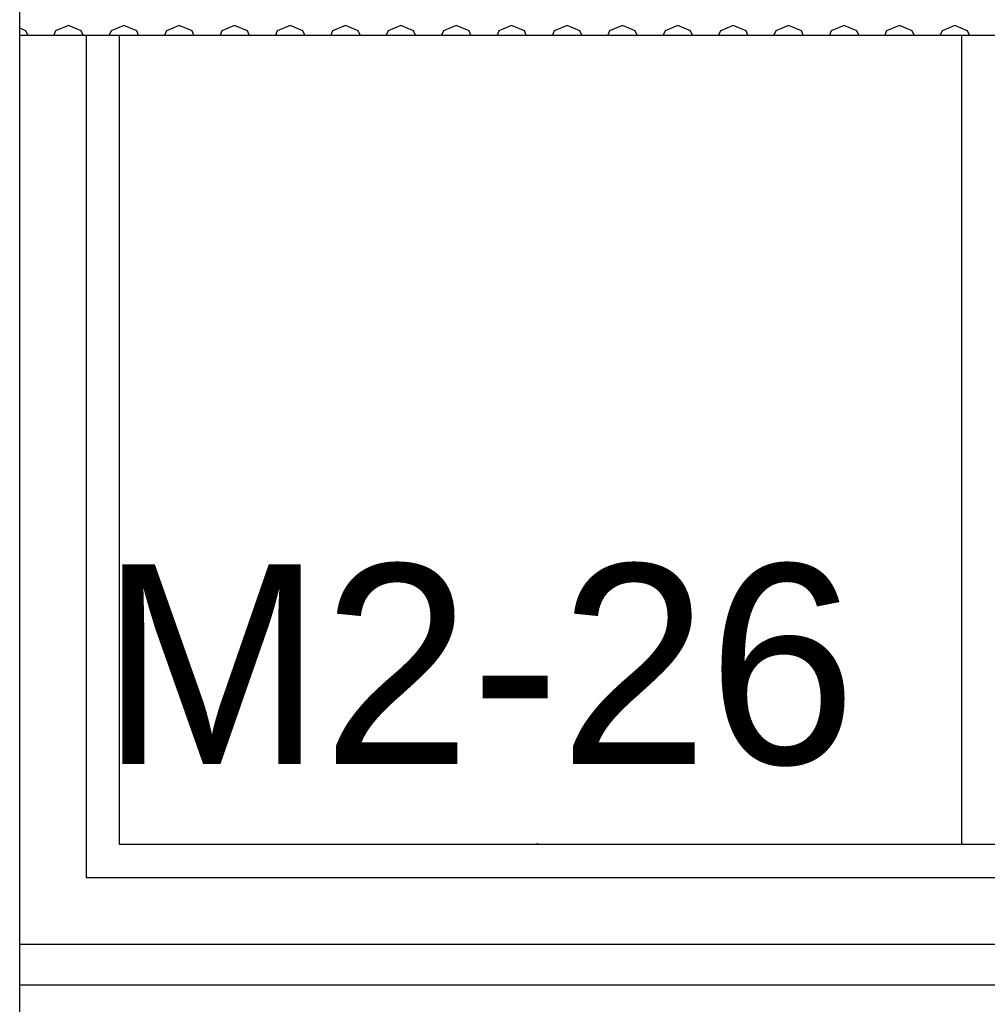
# Model space of a CAD drawing. Extents: x -24342 to 73038, y -9656 to 30949.
# Tile 168 of 170: x -15734 to -15647, y 18546 to 18635. Entities that reach past the tile are written whole.
import ezdxf

# ---------------------------------------------------------------- set-up
doc = ezdxf.new("R2010")
doc.units = 0
doc.linetypes.add('ACAD_ISO12W100', pattern=[21, 12, -3, 0, -3, 0, -3])
for name, color, linetype in [('0_XREF', 250, 'Continuous'), ('21.0032_xref_toiture et facades_02_pro$0$02-04 BRISES SOLEIL FONCEES', 251, 'Continuous'), ('21.0032_xref_toiture et facades_02_pro$0$02-04 Mur.Construction', 251, 'Continuous'), ('21.0032_xref_toiture et facades_02_pro$0$06-05 Etiquette.Texte', 251, 'Continuous'), ('21.0032_xref_toiture et facades_02_pro$0$Fenêtres ARCHICAD', 251, 'Continuous')]:
    doc.layers.add(name, color=color, linetype=linetype)
doc.styles.add('21.0032_xref_toiture et facades_02_pro$0$Standard', font='txt')

# ---------------------------------------------------------------- blocks, each defined once
blk = doc.blocks.new('21.0032_xref_toiture et facades_02_pro$0$Élément de coupe_224_1', base_point=(131932.67, -2053.76))
at = {"layer": '21.0032_xref_toiture et facades_02_pro$0$02-04 Mur.Construction', "linetype": 'Continuous', "ltscale": 0.1}
blk.add_line((138740.71, 5934.13), (138740.71, 7196.24), dxfattribs=at)
blk = doc.blocks.new('21.0032_xref_toiture et facades_02_pro$0$Élément de coupe_225_1', base_point=(131932.67, -2053.76))
at = {"layer": '21.0032_xref_toiture et facades_02_pro$0$Fenêtres ARCHICAD', "linetype": 'Continuous', "ltscale": 0.1}
for p, q in [((138800.71, 6786.19), (138800.71, 6026.24)), ((138830.71, 6056.24), (138830.71, 6786.19)), ((139590.71, 6786.19), (139590.71, 6056.24)), ((139605.71, 6056.24), (138830.71, 6056.24)), ((139635.71, 6056.24), (139605.71, 6056.24)), ((138800.71, 6026.24), (140440.71, 6026.24)), ((138740.71, 5966.24), (140500.71, 5966.24)), ((138740.71, 5929.09), (138740.71, 5934.13)), ((138740.71, 5878.99), (138740.71, 5929.09)), ((140500.71, 5929.09), (138740.71, 5929.09))]:
    blk.add_line(p, q, dxfattribs=at)
blk = doc.blocks.new('*X4297', base_point=(131932.67, -2053.76))
at = {"layer": '21.0032_xref_toiture et facades_02_pro$0$02-04 BRISES SOLEIL FONCEES', "linetype": 'Continuous', "ltscale": 0.1}
for p, q in [((138746.29, 6790.18), (138740.71, 6792.5)), ((138747.94, 6786.19), (138746.29, 6790.18)), ((138773.16, 6790.18), (138771.51, 6786.19)), ((138784.73, 6794.97), (138773.16, 6790.18)), ((138796.29, 6790.18), (138784.73, 6794.97)), ((138797.94, 6786.19), (138796.29, 6790.18)), ((138823.16, 6790.18), (138821.51, 6786.19)), ((138834.73, 6794.97), (138823.16, 6790.18)), ((138846.29, 6790.18), (138834.73, 6794.97)), ((138847.94, 6786.19), (138846.29, 6790.18)), ((138873.16, 6790.18), (138871.51, 6786.19)), ((138884.73, 6794.97), (138873.16, 6790.18)), ((138896.29, 6790.18), (138884.73, 6794.97)), ((138897.94, 6786.19), (138896.29, 6790.18)), ((138923.16, 6790.18), (138921.51, 6786.19)), ((138934.73, 6794.97), (138923.16, 6790.18)), ((138946.29, 6790.18), (138934.73, 6794.97)), ((138947.94, 6786.19), (138946.29, 6790.18)), ((138973.16, 6790.18), (138971.51, 6786.19)), ((138984.73, 6794.97), (138973.16, 6790.18)), ((138996.29, 6790.18), (138984.73, 6794.97)), ((138997.94, 6786.19), (138996.29, 6790.18)), ((139023.16, 6790.18), (139021.51, 6786.19)), ((139034.73, 6794.97), (139023.16, 6790.18)), ((139046.29, 6790.18), (139034.73, 6794.97)), ((139047.94, 6786.19), (139046.29, 6790.18)), ((139073.16, 6790.18), (139071.51, 6786.19)), ((139084.73, 6794.97), (139073.16, 6790.18)), ((139096.29, 6790.18), (139084.73, 6794.97)), ((139097.94, 6786.19), (139096.29, 6790.18)), ((139123.16, 6790.18), (139121.51, 6786.19)), ((139134.73, 6794.97), (139123.16, 6790.18)), ((139146.29, 6790.18), (139134.73, 6794.97)), ((139147.94, 6786.19), (139146.29, 6790.18)), ((139173.16, 6790.18), (139171.51, 6786.19)), ((139184.73, 6794.97), (139173.16, 6790.18)), ((139196.29, 6790.18), (139184.73, 6794.97)), ((139197.94, 6786.19), (139196.29, 6790.18)), ((139223.16, 6790.18), (139221.51, 6786.19)), ((139234.73, 6794.97), (139223.16, 6790.18)), ((139246.29, 6790.18), (139234.73, 6794.97)), ((139247.94, 6786.19), (139246.29, 6790.18)), ((139273.16, 6790.18), (139271.51, 6786.19)), ((139284.73, 6794.97), (139273.16, 6790.18)), ((139296.29, 6790.18), (139284.73, 6794.97)), ((139297.94, 6786.19), (139296.29, 6790.18)), ((139323.16, 6790.18), (139321.51, 6786.19)), ((139334.73, 6794.97), (139323.16, 6790.18)), ((139346.29, 6790.18), (139334.73, 6794.97)), ((139347.94, 6786.19), (139346.29, 6790.18)), ((139373.16, 6790.18), (139371.51, 6786.19)), ((139384.73, 6794.97), (139373.16, 6790.18)), ((139396.29, 6790.18), (139384.73, 6794.97)), ((139397.94, 6786.19), (139396.29, 6790.18)), ((139423.16, 6790.18), (139421.51, 6786.19)), ((139434.73, 6794.97), (139423.16, 6790.18)), ((139446.29, 6790.18), (139434.73, 6794.97)), ((139447.94, 6786.19), (139446.29, 6790.18)), ((139473.16, 6790.18), (139471.51, 6786.19)), ((139484.73, 6794.97), (139473.16, 6790.18)), ((139496.29, 6790.18), (139484.73, 6794.97)), ((139497.94, 6786.19), (139496.29, 6790.18)), ((139523.16, 6790.18), (139521.51, 6786.19)), ((139534.73, 6794.97), (139523.16, 6790.18)), ((139546.29, 6790.18), (139534.73, 6794.97)), ((139547.94, 6786.19), (139546.29, 6790.18)), ((139573.16, 6790.18), (139571.51, 6786.19)), ((139584.73, 6794.97), (139573.16, 6790.18)), ((139596.29, 6790.18), (139584.73, 6794.97)), ((139597.94, 6786.19), (139596.29, 6790.18))]:
    blk.add_line(p, q, dxfattribs=at)
blk = doc.blocks.new('21.0032_xref_toiture et facades_02_pro$0$Élément de coupe_312_1', base_point=(131932.67, -2053.76))
at = {"layer": '21.0032_xref_toiture et facades_02_pro$0$02-04 BRISES SOLEIL FONCEES', "linetype": 'Continuous', "ltscale": 0.1}
blk.add_line((138740.71, 6786.19), (140500.57, 6786.19), dxfattribs=at)
at = {"layer": '21.0032_xref_toiture et facades_02_pro$0$02-04 BRISES SOLEIL FONCEES', "ltscale": 0.1}
blk.add_blockref('*X4297', (131932.67, -2053.76), dxfattribs=at)
blk = doc.blocks.new('21.0032_xref_toiture et facades_02_pro$0$Étiquette_44_1', base_point=(139208.21, 6056.24))
at = {"layer": '21.0032_xref_toiture et facades_02_pro$0$06-05 Etiquette.Texte', "linetype": 'Continuous', "ltscale": 0.1}
blk.add_line((139208.21, 6056.24), (139208.21, 6057.24), dxfattribs=at)
at = {"layer": '21.0032_xref_toiture et facades_02_pro$0$06-05 Etiquette.Texte', "ltscale": 0.1, "insert": (138813.48, 6308.84), "char_height": 180, "attachment_point": 1, "style": '21.0032_xref_toiture et facades_02_pro$0$Standard'}
blk.add_mtext('\\A1;\\pt0,1000;M2-26{\\H0.66x;\\S^  ;\\S^  ;} ', dxfattribs=at)
blk = doc.blocks.new('21.0032_xref_toiture et facades_02_pro')
at = {"layer": '21.0032_xref_toiture et facades_02_pro$0$02-04 BRISES SOLEIL FONCEES', "ltscale": 0.1, "xscale": 0.1, "yscale": 0.1, "zscale": 0.1}
blk.add_blockref('21.0032_xref_toiture et facades_02_pro$0$Élément de coupe_312_1', (13193.267, -205.376), dxfattribs=at)
at = {"layer": '21.0032_xref_toiture et facades_02_pro$0$02-04 Mur.Construction', "ltscale": 0.1, "xscale": 0.1, "yscale": 0.1, "zscale": 0.1}
blk.add_blockref('21.0032_xref_toiture et facades_02_pro$0$Élément de coupe_224_1', (13193.267, -205.376), dxfattribs=at)
at = {"layer": '21.0032_xref_toiture et facades_02_pro$0$06-05 Etiquette.Texte', "linetype": 'Continuous', "ltscale": 0.1, "xscale": 0.1, "yscale": 0.1, "zscale": 0.1}
blk.add_blockref('21.0032_xref_toiture et facades_02_pro$0$Étiquette_44_1', (13920.821, 605.624), dxfattribs=at)
at = {"layer": '21.0032_xref_toiture et facades_02_pro$0$Fenêtres ARCHICAD', "ltscale": 0.1, "xscale": 0.1, "yscale": 0.1, "zscale": 0.1}
blk.add_blockref('21.0032_xref_toiture et facades_02_pro$0$Élément de coupe_225_1', (13193.267, -205.376), dxfattribs=at)

msp = doc.modelspace()

# ---------------------------------------------------------------- block references
at = {"layer": '0_XREF', "linetype": 'ACAD_ISO12W100'}
msp.add_blockref('21.0032_xref_toiture et facades_02_pro', (-29608.274, 17954.702), dxfattribs=at)

doc.saveas('drawing.dxf')
